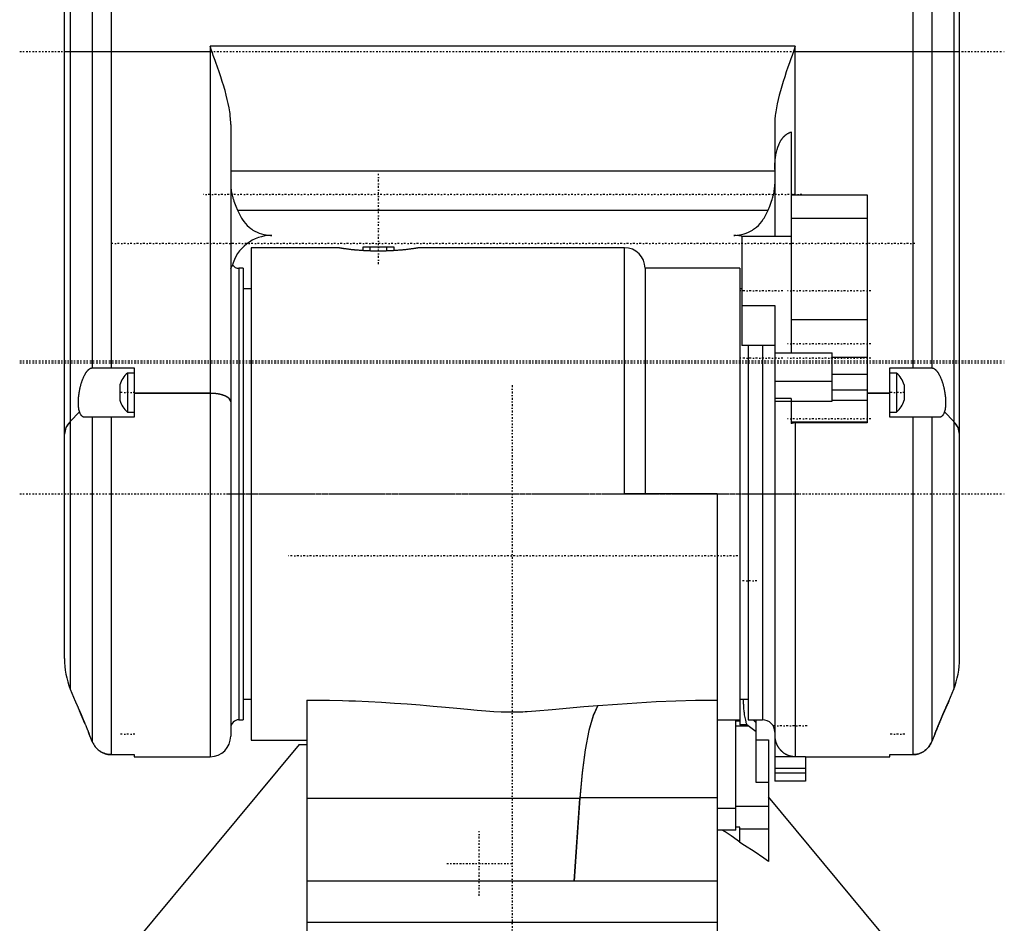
# Model space of a CAD drawing. Extents: x -128 to 128, y -5 to 816.
# Tile 3 of 11: x -120 to 120, y 225 to 446. Entities that reach past the tile are written whole.
import ezdxf

# ---------------------------------------------------------------- set-up
doc = ezdxf.new("R2010")
doc.units = 0
doc.linetypes.add('CENTER', pattern=[1.5, 0.45, -0.5, 0.05, -0.5])
doc.layers.add('AM_0', color=7, linetype='CONTINUOUS')
doc.layers.add('AM_7', color=7, linetype='CENTER')

msp = doc.modelspace()

# ---------------------------------------------------------------- linework, layer by layer
at = {"layer": 'AM_0', "color": 7, "linetype": 'CONTINUOUS'}
for p, q in [((-109, 289.9), (-109, 672.6)), ((109, 289.9), (109, 672.6)), ((-107.57, 517.54), (-107.57, 347.68)), ((107.57, 517.54), (107.57, 347.68)), ((-102.24, 456), (-102.24, 360.7)), ((-97.6, 456), (-97.6, 360.7)), ((97.6, 456), (97.6, 360.7)), ((102.24, 456), (102.24, 360.7)), ((-73.5, 439.1), (-73.5, 354.54)), ((-73.07, 437.8), (-73.5, 439.1)), ((69, 439.1), (-73.5, 439.1)), ((69, 439.1), (68.57, 437.8)), ((69, 402.9), (69, 439.1)), ((-109, 437.8), (-73.07, 437.8)), ((68.57, 437.8), (109, 437.8)), ((-68.5, 420.05), (-68.5, 271)), ((64, 420.05), (64, 392.69)), ((68, 418.19), (68, 364.37)), ((64, 408.64), (-68.5, 408.64)), ((69, 402.9), (86.5, 402.9)), ((86.5, 402.9), (86.5, 347.35)), ((86.5, 402.79), (68, 402.79)), ((-66.86, 399.14), (62.36, 399.14)), ((86.5, 397.11), (68, 397.11)), ((68, 392.69), (56, 392.69)), ((56, 392.69), (56, 366.21)), ((-42.5, 390), (-63.5, 390)), ((-63.5, 390), (-63.5, 270)), ((-36.34, 389.3), (-36.54, 389.3)), ((-28.66, 390.1), (-36.34, 390.1)), ((-36.34, 390.1), (-36.34, 389.3)), ((-34.52, 389.2), (-34.52, 390.1)), ((-30.48, 389.2), (-30.48, 390.1)), ((-28.66, 389.3), (-28.66, 390.1)), ((-28.46, 389.3), (-28.66, 389.3)), ((27.4, 390), (-22.5, 390)), ((27.4, 330), (27.4, 390)), ((-65.5, 385), (-66.5, 385)), ((-66.5, 385), (-66.5, 275)), ((-65.5, 385), (-65.5, 275)), ((55.5, 385), (32.4, 385)), ((32.4, 385), (32.4, 330)), ((55.5, 385), (55.5, 273.75)), ((-63.5, 380), (-65.5, 380)), ((56, 380), (55.5, 380)), ((56, 375.94), (64, 375.94)), ((64, 375.94), (64, 260)), ((86.5, 372.4), (68, 372.4)), ((64, 366.21), (56, 366.21)), ((57.5, 366.21), (57.5, 275)), ((61, 366.21), (61, 275)), ((64, 364.37), (78, 364.37)), ((78, 352.63), (78, 364.37)), ((86.5, 363.28), (78, 363.28)), ((-102.26, 360.7), (-92, 360.7)), ((-92, 360.7), (-92, 348.7)), ((92, 360.7), (102.26, 360.7)), ((92, 348.7), (92, 360.7)), ((-92, 359.45), (-93.65, 359.45)), ((-93.65, 359.45), (-93.65, 349.95)), ((64, 357.51), (78, 357.51)), ((86.5, 359.13), (78, 359.13)), ((93.65, 359.45), (92, 359.45)), ((93.65, 359.45), (93.65, 349.95)), ((-95.5, 356.58), (-95.5, 352.82)), ((86.5, 355.27), (78, 355.27)), ((95.5, 356.58), (95.5, 352.82)), ((-92, 354.54), (-73.5, 354.54)), ((-73.5, 354.53), (-92, 354.53)), ((-73.5, 354.53), (-73.5, 266)), ((68, 353.29), (64, 353.29)), ((64, 352.53), (64, 352.46)), ((68, 352.53), (64, 352.53)), ((68, 353.29), (68, 347.15)), ((68, 352.63), (78, 352.63)), ((86.5, 352.79), (78, 352.79)), ((86.5, 354.54), (92, 354.54)), ((92, 354.53), (86.5, 354.53)), ((-107.57, 347.68), (-105.34, 350.01)), ((-105.32, 350.01), (-107.57, 347.66)), ((-105.32, 350.01), (-105.34, 350.01)), ((-92, 348.7), (-104.1, 348.7)), ((-102.24, 348.7), (-102.24, 269.67)), ((-97.6, 348.7), (-97.6, 266.5)), ((-93.65, 349.95), (-92, 349.95)), ((92, 349.95), (93.65, 349.95)), ((104.1, 348.7), (92, 348.7)), ((97.6, 348.7), (97.6, 266.5)), ((102.24, 348.7), (102.24, 269.67)), ((107.57, 347.66), (105.32, 350.01)), ((105.34, 350.01), (105.32, 350.01)), ((105.34, 350.01), (107.57, 347.68)), ((-107.57, 347.66), (-107.57, 282.48)), ((86.5, 347.47), (68, 347.47)), ((86.5, 347.35), (69, 347.35)), ((69, 347.35), (69, 266.05)), ((107.57, 347.66), (107.57, 282.48)), ((50, 330), (27.4, 330)), ((50, 330), (50, 217.82)), ((-107.57, 282.48), (-106.38, 279.5)), ((106.38, 279.5), (107.57, 282.48)), ((-65.5, 280), (-63.5, 280)), ((-50, 279.8), (-49.22, 279.8)), ((-50, 279.8), (-50, 217.82)), ((20.94, 278.49), (20.93, 278.44)), ((49.48, 279.8), (50, 279.8)), ((55.5, 280), (57.5, 280)), ((-104.01, 274.08), (-105.34, 277.2)), ((-66.5, 275), (-65.5, 275)), ((50, 275), (55.5, 275)), ((54.5, 248.12), (54.5, 274.72)), ((54.5, 274.72), (55.5, 274.72)), ((54.5, 273.49), (57.57, 273.49)), ((57.2, 273.75), (55.5, 273.75)), ((59.5, 272.05), (57.2, 273.75)), ((57.5, 275), (61, 275)), ((59.5, 274.38), (59.34, 274.38)), ((59.5, 259.69), (59.5, 275)), ((-102.24, 269.67), (-103.12, 271.88)), ((102.97, 271.5), (102.24, 269.67)), ((-51.86, 269), (-92.81, 219.73)), ((-63.5, 270), (-50, 270)), ((-51.86, 269), (-50, 269)), ((59.5, 270.09), (62.5, 270.09)), ((62.5, 270.09), (62.5, 240.5)), ((-97.6, 266.5), (-92, 266.5)), ((-92, 266.5), (-92, 266)), ((92, 266.5), (97.6, 266.5)), ((92, 266), (92, 266.5)), ((-92, 266), (-73.5, 266)), ((64, 266.05), (71.5, 266.05)), ((71.5, 266.05), (71.5, 260)), ((71.5, 266), (92, 266)), ((71.5, 263.1), (64, 263.1)), ((71.5, 262), (64, 262)), ((62.5, 259.69), (59.5, 259.69)), ((71.5, 260), (64, 260)), ((16.53, 255.81), (-50, 255.81)), ((16.56, 255.96), (15.14, 235.7)), ((15.14, 235.7), (16.53, 255.81)), ((50, 255.96), (16.56, 255.96)), ((92.81, 219.73), (62.5, 256.2)), ((54.5, 253.38), (50, 253.38)), ((54.5, 253.94), (62.5, 253.94)), ((50.13, 248.12), (50, 248.22)), ((54.5, 248.12), (50.13, 248.12)), ((55.5, 248.84), (54.5, 248.84)), ((55.5, 245.1), (55.5, 248.84)), ((62.5, 248.32), (55.5, 248.32)), ((50, 235.7), (-50, 235.7)), ((50, 225.57), (-50, 225.57))]:
    msp.add_line(p, q, dxfattribs=at)
for points in [[(-68.5, 352.46), (-68.6, 352.87), (-68.88, 353.26), (-69.34, 353.62), (-69.96, 353.93), (-70.72, 354.19), (-71.59, 354.39), (-72.52, 354.5), (-73.5, 354.54)], [(-107.57, 347.68), (-108.64, 346.17), (-109, 344.59)], [(109, 344.59), (108.64, 346.17), (107.57, 347.68)], [(20.94, 278.49), (19.79, 276.02), (18.74, 272.38), (17.83, 267.69), (17.08, 262.1), (16.53, 255.81)], [(20.93, 278.44), (19.79, 275.97), (18.75, 272.35), (17.85, 267.7), (17.11, 262.18), (16.56, 255.96)]]:
    msp.add_lwpolyline(points, dxfattribs=at)
for points in [[(-68.5, 420.05, 0), (-68.5, 420.46, 0), (-68.54, 421.31, 0), (-68.62, 422.19, 0), (-68.68, 422.66, 0), (-68.74, 423.13, 0), (-68.9, 424.1, 0), (-69.1, 425.1, 0), (-69.33, 426.13, 0), (-69.59, 427.19, 0), (-69.88, 428.27, 0), (-70.04, 428.82, 0), (-70.2, 429.37, 0), (-70.55, 430.51, 0), (-70.93, 431.66, 0), (-71.33, 432.85, 0), (-71.73, 434.02, 0), (-72.11, 435.09, 0), (-72.28, 435.58, 0), (-72.45, 436.04, 0), (-72.74, 436.86, 0), (-72.97, 437.53, 0), (-73.07, 437.8, 0)], [(68.57, 437.8, 0), (68.47, 437.52, 0), (68.23, 436.83, 0), (67.93, 436, 0), (67.77, 435.54, 0), (67.59, 435.04, 0), (67.21, 433.96, 0), (66.81, 432.81, 0), (66.43, 431.66, 0), (66.06, 430.51, 0), (65.7, 429.37, 0), (65.54, 428.8, 0), (65.38, 428.25, 0), (65.08, 427.16, 0), (64.82, 426.1, 0), (64.59, 425.08, 0), (64.4, 424.09, 0), (64.24, 423.13, 0), (64.18, 422.66, 0), (64.12, 422.2, 0), (64.04, 421.31, 0), (64, 420.46, 0), (64, 420.05, 0)], [(64, 409.07, 0), (64, 409.5, 0), (64.03, 410.33, 0), (64.08, 411.13, 0), (64.12, 411.51, 0), (64.16, 411.88, 0), (64.27, 412.6, 0), (64.4, 413.28, 0), (64.56, 413.93, 0), (64.75, 414.52, 0), (64.96, 415.08, 0), (65.08, 415.34, 0), (65.2, 415.59, 0), (65.34, 415.87, 0), (65.39, 415.94, 0), (65.43, 416.02, 0), (65.45, 416.06, 0), (65.48, 416.09, 0), (65.52, 416.17, 0), (65.57, 416.24, 0), (65.61, 416.31, 0), (65.66, 416.38, 0), (65.71, 416.45, 0), (65.73, 416.48, 0), (65.76, 416.51, 0), (65.81, 416.58, 0), (65.86, 416.64, 0), (65.91, 416.71, 0), (65.96, 416.77, 0), (66.01, 416.83, 0), (66.03, 416.86, 0), (66.06, 416.89, 0), (66.11, 416.95, 0), (66.16, 417, 0), (66.21, 417.06, 0), (66.27, 417.11, 0), (66.32, 417.17, 0), (66.35, 417.19, 0), (66.37, 417.22, 0), (66.43, 417.27, 0), (66.48, 417.32, 0), (66.54, 417.37, 0), (66.59, 417.42, 0), (66.65, 417.46, 0), (66.68, 417.48, 0), (66.71, 417.51, 0), (66.76, 417.55, 0), (66.82, 417.59, 0), (66.85, 417.61, 0), (66.88, 417.63, 0), (66.94, 417.68, 0), (66.99, 417.71, 0), (67.02, 417.73, 0), (67.05, 417.75, 0), (67.12, 417.79, 0), (67.18, 417.83, 0), (67.24, 417.86, 0), (67.3, 417.9, 0), (67.36, 417.93, 0), (67.4, 417.95, 0), (67.43, 417.96, 0), (67.49, 417.99, 0), (67.56, 418.02, 0), (67.62, 418.05, 0), (67.69, 418.08, 0), (67.76, 418.11, 0), (67.79, 418.12, 0), (67.83, 418.13, 0), (67.9, 418.15, 0), (67.96, 418.18, 0), (68, 418.19, 0)], [(-68.5, 405.51, 0), (-68.5, 405.32, 0), (-68.48, 404.95, 0), (-68.46, 404.59, 0), (-68.44, 404.41, 0), (-68.42, 404.23, 0), (-68.37, 403.88, 0), (-68.31, 403.53, 0), (-68.23, 403.19, 0), (-68.15, 402.83, 0), (-68.06, 402.47, 0), (-68.01, 402.29, 0), (-67.95, 402.1, 0), (-67.84, 401.74, 0), (-67.72, 401.37, 0), (-67.27, 400.16, 0), (-66.86, 399.14, 0)], [(62.36, 399.14, 0), (62.77, 400.16, 0), (63.22, 401.37, 0), (63.34, 401.74, 0), (63.45, 402.1, 0), (63.51, 402.29, 0), (63.56, 402.47, 0), (63.65, 402.83, 0), (63.73, 403.19, 0), (63.81, 403.53, 0), (63.87, 403.88, 0), (63.92, 404.23, 0), (63.94, 404.41, 0), (63.96, 404.59, 0), (63.98, 404.95, 0), (64, 405.32, 0), (64, 405.51, 0)], [(68, 403.06, 0), (68.04, 403.05, 0), (68.11, 403.04, 0), (68.18, 403.02, 0), (68.21, 403.01, 0), (68.25, 403.01, 0), (68.31, 402.99, 0), (68.38, 402.98, 0), (68.44, 402.97, 0), (68.51, 402.96, 0), (68.57, 402.94, 0), (68.6, 402.94, 0), (68.63, 402.93, 0), (68.68, 402.93, 0), (68.73, 402.92, 0), (68.78, 402.91, 0), (68.83, 402.91, 0), (68.87, 402.9, 0), (68.89, 402.9, 0), (68.91, 402.9, 0), (68.95, 402.9, 0), (68.98, 402.9, 0), (69, 402.9, 0)], [(-66.86, 399.14, 0), (-66.71, 398.79, 0), (-66.4, 398.13, 0), (-66.07, 397.52, 0), (-65.89, 397.22, 0), (-65.71, 396.94, 0), (-65.33, 396.4, 0), (-64.93, 395.9, 0), (-64.5, 395.44, 0), (-64.05, 395.03, 0), (-63.58, 394.65, 0), (-63.34, 394.48, 0), (-63.1, 394.31, 0), (-62.6, 394.02, 0), (-62.08, 393.76, 0), (-61.55, 393.54, 0), (-61.01, 393.36, 0), (-60.46, 393.22, 0), (-60.19, 393.16, 0), (-59.91, 393.11, 0), (-59.35, 393.04, 0), (-58.78, 393, 0), (-58.5, 393, 0)], [(54, 393, 0), (54.28, 393, 0), (54.85, 393.04, 0), (55.41, 393.11, 0), (55.69, 393.16, 0), (55.96, 393.22, 0), (56.51, 393.36, 0), (57.05, 393.54, 0), (57.58, 393.76, 0), (58.1, 394.02, 0), (58.6, 394.31, 0), (58.84, 394.48, 0), (59.08, 394.65, 0), (59.55, 395.03, 0), (60, 395.44, 0), (60.43, 395.9, 0), (60.83, 396.4, 0), (61.21, 396.94, 0), (61.39, 397.22, 0), (61.57, 397.52, 0), (61.9, 398.13, 0), (62.21, 398.79, 0), (62.36, 399.14, 0)], [(-22.5, 390, 0), (-22.5, 390, 0), (-22.51, 390, 0), (-22.52, 390, 0), (-22.54, 389.99, 0), (-22.55, 389.99, 0), (-22.58, 389.99, 0), (-22.62, 389.98, 0), (-22.67, 389.97, 0), (-22.73, 389.96, 0), (-22.8, 389.95, 0), (-22.84, 389.94, 0), (-22.87, 389.94, 0), (-22.96, 389.93, 0), (-23.05, 389.91, 0), (-23.15, 389.89, 0), (-23.26, 389.88, 0), (-23.38, 389.86, 0), (-23.44, 389.85, 0), (-23.51, 389.84, 0), (-23.64, 389.82, 0), (-23.78, 389.8, 0), (-23.85, 389.79, 0), (-23.93, 389.78, 0), (-24.08, 389.76, 0), (-24.24, 389.73, 0), (-24.33, 389.72, 0), (-24.41, 389.71, 0), (-24.59, 389.69, 0), (-24.76, 389.66, 0), (-24.95, 389.64, 0), (-25.14, 389.62, 0), (-25.33, 389.59, 0), (-25.43, 389.58, 0), (-25.53, 389.57, 0), (-25.73, 389.55, 0), (-25.94, 389.52, 0), (-26.16, 389.5, 0), (-26.39, 389.48, 0), (-26.62, 389.45, 0), (-26.74, 389.44, 0), (-26.86, 389.43, 0), (-27.1, 389.41, 0), (-27.35, 389.38, 0), (-27.61, 389.36, 0), (-27.87, 389.34, 0), (-28.13, 389.32, 0), (-28.26, 389.31, 0), (-28.4, 389.3, 0), (-28.67, 389.28, 0), (-28.95, 389.27, 0), (-29.22, 389.25, 0), (-29.5, 389.24, 0), (-29.79, 389.22, 0), (-29.93, 389.22, 0), (-30.07, 389.21, 0), (-30.36, 389.2, 0), (-30.65, 389.19, 0), (-30.93, 389.18, 0), (-31.22, 389.17, 0), (-31.51, 389.17, 0), (-31.65, 389.17, 0), (-31.79, 389.17, 0), (-32.08, 389.16, 0), (-32.36, 389.16, 0), (-32.5, 389.16, 0), (-32.64, 389.16, 0), (-32.92, 389.16, 0), (-33.21, 389.17, 0), (-33.35, 389.17, 0), (-33.49, 389.17, 0), (-33.78, 389.17, 0), (-34.07, 389.18, 0), (-34.35, 389.19, 0), (-34.64, 389.2, 0), (-34.93, 389.21, 0), (-35.07, 389.22, 0), (-35.21, 389.22, 0), (-35.5, 389.24, 0), (-35.78, 389.25, 0), (-36.05, 389.27, 0), (-36.33, 389.28, 0), (-36.6, 389.3, 0), (-36.74, 389.31, 0), (-36.87, 389.32, 0), (-37.13, 389.34, 0), (-37.39, 389.36, 0), (-37.65, 389.38, 0), (-37.9, 389.41, 0), (-38.14, 389.43, 0), (-38.26, 389.44, 0), (-38.38, 389.45, 0), (-38.61, 389.48, 0), (-38.84, 389.5, 0), (-39.06, 389.52, 0), (-39.27, 389.55, 0), (-39.47, 389.57, 0), (-39.57, 389.58, 0), (-39.67, 389.59, 0), (-39.86, 389.62, 0), (-40.05, 389.64, 0), (-40.24, 389.66, 0), (-40.41, 389.69, 0), (-40.59, 389.71, 0), (-40.67, 389.72, 0), (-40.76, 389.73, 0), (-40.92, 389.76, 0), (-41.07, 389.78, 0), (-41.15, 389.79, 0), (-41.22, 389.8, 0), (-41.36, 389.82, 0), (-41.49, 389.84, 0), (-41.56, 389.85, 0), (-41.62, 389.86, 0), (-41.74, 389.88, 0), (-41.85, 389.89, 0), (-41.95, 389.91, 0), (-42.04, 389.93, 0), (-42.13, 389.94, 0), (-42.16, 389.94, 0), (-42.2, 389.95, 0), (-42.27, 389.96, 0), (-42.33, 389.97, 0), (-42.38, 389.98, 0), (-42.42, 389.99, 0), (-42.45, 389.99, 0), (-42.46, 389.99, 0), (-42.48, 390, 0), (-42.49, 390, 0), (-42.5, 390, 0), (-42.5, 390, 0)], [(-68.5, 384.97, 0), (-68.48, 385.05, 0), (-68.36, 385.21, 0), (-68.22, 385.41, 0), (-68.17, 385.54, 0)], [(-105.34, 350.01, 0), (-105.35, 350.06, 0), (-105.37, 350.15, 0), (-105.4, 350.24, 0), (-105.41, 350.29, 0), (-105.42, 350.34, 0), (-105.44, 350.44, 0), (-105.46, 350.54, 0), (-105.48, 350.65, 0), (-105.5, 350.75, 0), (-105.51, 350.86, 0), (-105.52, 350.92, 0), (-105.53, 350.97, 0), (-105.54, 351.08, 0), (-105.55, 351.2, 0), (-105.56, 351.32, 0), (-105.57, 351.43, 0), (-105.58, 351.55, 0), (-105.58, 351.61, 0), (-105.59, 351.67, 0), (-105.59, 351.8, 0), (-105.6, 351.92, 0), (-105.6, 351.98, 0), (-105.6, 352.04, 0), (-105.6, 352.17, 0), (-105.6, 352.29, 0), (-105.6, 352.35, 0), (-105.6, 352.42, 0), (-105.6, 352.55, 0), (-105.6, 352.68, 0), (-105.59, 352.81, 0), (-105.58, 352.94, 0), (-105.58, 353.08, 0), (-105.57, 353.15, 0), (-105.57, 353.21, 0), (-105.56, 353.35, 0), (-105.55, 353.49, 0), (-105.54, 353.63, 0), (-105.52, 353.77, 0), (-105.51, 353.91, 0), (-105.5, 353.98, 0), (-105.49, 354.06, 0), (-105.47, 354.2, 0), (-105.45, 354.34, 0), (-105.43, 354.48, 0), (-105.41, 354.63, 0), (-105.39, 354.77, 0), (-105.38, 354.84, 0), (-105.37, 354.91, 0), (-105.34, 355.05, 0), (-105.32, 355.2, 0), (-105.29, 355.34, 0), (-105.26, 355.48, 0), (-105.23, 355.62, 0), (-105.22, 355.69, 0), (-105.2, 355.76, 0), (-105.17, 355.89, 0), (-105.14, 356.03, 0), (-105.11, 356.16, 0), (-105.07, 356.3, 0), (-105.04, 356.43, 0), (-105.02, 356.49, 0), (-105, 356.56, 0), (-104.97, 356.68, 0), (-104.93, 356.81, 0), (-104.91, 356.87, 0), (-104.9, 356.93, 0), (-104.86, 357.06, 0), (-104.82, 357.18, 0), (-104.8, 357.24, 0), (-104.78, 357.3, 0), (-104.74, 357.42, 0), (-104.7, 357.54, 0), (-104.66, 357.65, 0), (-104.61, 357.77, 0), (-104.57, 357.89, 0), (-104.55, 357.94, 0), (-104.53, 358, 0), (-104.48, 358.11, 0), (-104.43, 358.23, 0), (-104.39, 358.34, 0), (-104.34, 358.44, 0), (-104.29, 358.55, 0), (-104.27, 358.6, 0), (-104.24, 358.65, 0), (-104.19, 358.75, 0), (-104.14, 358.85, 0), (-104.09, 358.95, 0), (-104.04, 359.05, 0), (-103.99, 359.14, 0), (-103.97, 359.19, 0), (-103.94, 359.23, 0), (-103.89, 359.32, 0), (-103.84, 359.4, 0), (-103.79, 359.49, 0), (-103.73, 359.57, 0), (-103.68, 359.64, 0), (-103.65, 359.68, 0), (-103.63, 359.72, 0), (-103.58, 359.79, 0), (-103.52, 359.86, 0), (-103.47, 359.93, 0), (-103.42, 359.99, 0), (-103.37, 360.05, 0), (-103.34, 360.08, 0), (-103.32, 360.11, 0), (-103.26, 360.16, 0), (-103.21, 360.21, 0), (-103.19, 360.24, 0), (-103.16, 360.26, 0), (-103.11, 360.31, 0), (-103.06, 360.35, 0), (-103.03, 360.37, 0), (-103.01, 360.4, 0), (-102.96, 360.43, 0), (-102.9, 360.47, 0), (-102.85, 360.51, 0), (-102.8, 360.54, 0), (-102.75, 360.57, 0), (-102.72, 360.58, 0), (-102.7, 360.59, 0), (-102.65, 360.62, 0), (-102.59, 360.64, 0), (-102.54, 360.65, 0), (-102.49, 360.67, 0), (-102.44, 360.68, 0), (-102.41, 360.69, 0), (-102.39, 360.69, 0), (-102.34, 360.7, 0), (-102.29, 360.7, 0), (-102.26, 360.7, 0)], [(102.26, 360.7, 0), (102.29, 360.7, 0), (102.34, 360.7, 0), (102.39, 360.69, 0), (102.41, 360.69, 0), (102.44, 360.68, 0), (102.49, 360.67, 0), (102.54, 360.65, 0), (102.59, 360.64, 0), (102.65, 360.62, 0), (102.7, 360.59, 0), (102.72, 360.58, 0), (102.75, 360.57, 0), (102.8, 360.54, 0), (102.85, 360.51, 0), (102.9, 360.47, 0), (102.96, 360.43, 0), (103.01, 360.4, 0), (103.03, 360.37, 0), (103.06, 360.35, 0), (103.11, 360.31, 0), (103.16, 360.26, 0), (103.19, 360.24, 0), (103.21, 360.21, 0), (103.26, 360.16, 0), (103.32, 360.11, 0), (103.34, 360.08, 0), (103.37, 360.05, 0), (103.42, 359.99, 0), (103.47, 359.93, 0), (103.52, 359.86, 0), (103.58, 359.79, 0), (103.63, 359.72, 0), (103.65, 359.68, 0), (103.68, 359.64, 0), (103.73, 359.57, 0), (103.79, 359.49, 0), (103.84, 359.4, 0), (103.89, 359.32, 0), (103.94, 359.23, 0), (103.97, 359.19, 0), (103.99, 359.14, 0), (104.04, 359.05, 0), (104.09, 358.95, 0), (104.14, 358.85, 0), (104.19, 358.75, 0), (104.24, 358.65, 0), (104.27, 358.6, 0), (104.29, 358.55, 0), (104.34, 358.44, 0), (104.39, 358.34, 0), (104.43, 358.23, 0), (104.48, 358.11, 0), (104.53, 358, 0), (104.55, 357.94, 0), (104.57, 357.89, 0), (104.61, 357.77, 0), (104.66, 357.65, 0), (104.7, 357.54, 0), (104.74, 357.42, 0), (104.78, 357.3, 0), (104.8, 357.24, 0), (104.82, 357.18, 0), (104.86, 357.06, 0), (104.9, 356.93, 0), (104.91, 356.87, 0), (104.93, 356.81, 0), (104.97, 356.68, 0), (105, 356.56, 0), (105.02, 356.49, 0), (105.04, 356.43, 0), (105.07, 356.3, 0), (105.11, 356.16, 0), (105.14, 356.03, 0), (105.17, 355.89, 0), (105.2, 355.76, 0), (105.22, 355.69, 0), (105.23, 355.62, 0), (105.26, 355.48, 0), (105.29, 355.34, 0), (105.32, 355.2, 0), (105.34, 355.05, 0), (105.37, 354.91, 0), (105.38, 354.84, 0), (105.39, 354.77, 0), (105.41, 354.63, 0), (105.43, 354.48, 0), (105.45, 354.34, 0), (105.47, 354.2, 0), (105.49, 354.06, 0), (105.5, 353.98, 0), (105.51, 353.91, 0), (105.52, 353.77, 0), (105.54, 353.63, 0), (105.55, 353.49, 0), (105.56, 353.35, 0), (105.57, 353.21, 0), (105.57, 353.15, 0), (105.58, 353.08, 0), (105.58, 352.94, 0), (105.59, 352.81, 0), (105.6, 352.68, 0), (105.6, 352.55, 0), (105.6, 352.42, 0), (105.6, 352.35, 0), (105.6, 352.29, 0), (105.6, 352.17, 0), (105.6, 352.04, 0), (105.6, 351.98, 0), (105.6, 351.92, 0), (105.59, 351.8, 0), (105.59, 351.67, 0), (105.58, 351.61, 0), (105.58, 351.55, 0), (105.57, 351.43, 0), (105.56, 351.32, 0), (105.55, 351.2, 0), (105.54, 351.08, 0), (105.53, 350.97, 0), (105.52, 350.92, 0), (105.51, 350.86, 0), (105.5, 350.75, 0), (105.48, 350.65, 0), (105.46, 350.54, 0), (105.44, 350.44, 0), (105.42, 350.34, 0), (105.41, 350.29, 0), (105.4, 350.24, 0), (105.37, 350.15, 0), (105.35, 350.06, 0), (105.34, 350.01, 0)], [(-68.5, 352.44, 0), (-68.5, 352.46, 0), (-68.5, 352.49, 0), (-68.5, 352.52, 0), (-68.5, 352.53, 0), (-68.51, 352.55, 0), (-68.51, 352.58, 0), (-68.52, 352.61, 0), (-68.52, 352.64, 0), (-68.53, 352.67, 0), (-68.54, 352.7, 0), (-68.54, 352.71, 0), (-68.55, 352.73, 0), (-68.56, 352.76, 0), (-68.57, 352.79, 0), (-68.58, 352.82, 0), (-68.6, 352.85, 0), (-68.61, 352.88, 0), (-68.62, 352.9, 0), (-68.63, 352.91, 0), (-68.64, 352.94, 0), (-68.66, 352.97, 0), (-68.67, 352.99, 0), (-68.68, 353, 0), (-68.7, 353.03, 0), (-68.72, 353.06, 0), (-68.73, 353.07, 0), (-68.75, 353.09, 0), (-68.77, 353.12, 0), (-68.79, 353.14, 0), (-68.82, 353.17, 0), (-68.84, 353.2, 0), (-68.87, 353.23, 0), (-68.88, 353.24, 0), (-68.89, 353.25, 0), (-68.92, 353.28, 0), (-68.95, 353.31, 0), (-68.98, 353.33, 0), (-69.01, 353.36, 0), (-69.04, 353.39, 0), (-69.06, 353.4, 0), (-69.08, 353.41, 0), (-69.11, 353.44, 0), (-69.15, 353.47, 0), (-69.18, 353.49, 0), (-69.22, 353.52, 0), (-69.26, 353.55, 0), (-69.28, 353.56, 0), (-69.3, 353.57, 0), (-69.34, 353.6, 0), (-69.38, 353.63, 0), (-69.43, 353.65, 0), (-69.47, 353.68, 0), (-69.52, 353.7, 0), (-69.54, 353.71, 0), (-69.56, 353.73, 0), (-69.61, 353.75, 0), (-69.65, 353.77, 0), (-69.7, 353.8, 0), (-69.75, 353.82, 0), (-69.79, 353.84, 0), (-69.82, 353.85, 0), (-69.84, 353.86, 0), (-69.89, 353.88, 0), (-69.94, 353.91, 0), (-69.96, 353.92, 0), (-69.99, 353.93, 0), (-70.04, 353.95, 0), (-70.09, 353.97, 0), (-70.12, 353.98, 0), (-70.14, 353.99, 0), (-70.19, 354.01, 0), (-70.25, 354.03, 0), (-70.31, 354.05, 0), (-70.36, 354.06, 0), (-70.42, 354.08, 0), (-70.45, 354.09, 0), (-70.48, 354.1, 0), (-70.54, 354.12, 0), (-70.6, 354.14, 0), (-70.66, 354.16, 0), (-70.72, 354.17, 0), (-70.78, 354.19, 0), (-70.82, 354.2, 0), (-70.85, 354.21, 0), (-70.91, 354.23, 0), (-70.97, 354.24, 0), (-71.04, 354.26, 0), (-71.1, 354.27, 0), (-71.17, 354.29, 0), (-71.2, 354.29, 0), (-71.23, 354.3, 0), (-71.3, 354.31, 0), (-71.36, 354.33, 0), (-71.43, 354.34, 0), (-71.49, 354.35, 0), (-71.55, 354.36, 0), (-71.59, 354.37, 0), (-71.62, 354.37, 0), (-71.68, 354.38, 0), (-71.75, 354.39, 0), (-71.81, 354.4, 0), (-71.88, 354.41, 0), (-71.95, 354.42, 0), (-71.99, 354.43, 0), (-72.02, 354.43, 0), (-72.09, 354.44, 0), (-72.16, 354.45, 0), (-72.2, 354.45, 0), (-72.23, 354.46, 0), (-72.31, 354.47, 0), (-72.38, 354.47, 0), (-72.41, 354.48, 0), (-72.45, 354.48, 0), (-72.52, 354.49, 0), (-72.6, 354.49, 0), (-72.67, 354.5, 0), (-72.74, 354.5, 0), (-72.82, 354.51, 0), (-72.86, 354.51, 0), (-72.89, 354.51, 0), (-72.97, 354.51, 0), (-73.04, 354.52, 0), (-73.11, 354.52, 0), (-73.18, 354.52, 0), (-73.25, 354.52, 0), (-73.29, 354.52, 0), (-73.33, 354.52, 0), (-73.4, 354.53, 0), (-73.47, 354.53, 0), (-73.5, 354.53, 0)], [(64, 352.53, 0), (64, 352.51, 0), (64, 352.48, 0), (64, 352.46, 0), (64, 352.44, 0)], [(-104.1, 348.7, 0), (-104.14, 348.7, 0), (-104.23, 348.71, 0), (-104.31, 348.73, 0), (-104.35, 348.74, 0), (-104.39, 348.75, 0), (-104.47, 348.79, 0), (-104.55, 348.83, 0), (-104.62, 348.88, 0), (-104.7, 348.94, 0), (-104.77, 349, 0), (-104.8, 349.04, 0), (-104.83, 349.07, 0), (-104.9, 349.15, 0), (-104.96, 349.24, 0), (-105.02, 349.34, 0), (-105.08, 349.44, 0), (-105.14, 349.55, 0), (-105.17, 349.61, 0), (-105.19, 349.67, 0), (-105.24, 349.8, 0), (-105.29, 349.94, 0), (-105.32, 350.01, 0)], [(105.32, 350.01, 0), (105.29, 349.94, 0), (105.24, 349.8, 0), (105.19, 349.67, 0), (105.17, 349.61, 0), (105.14, 349.55, 0), (105.08, 349.44, 0), (105.02, 349.34, 0), (104.96, 349.24, 0), (104.9, 349.15, 0), (104.83, 349.07, 0), (104.8, 349.04, 0), (104.77, 349, 0), (104.7, 348.94, 0), (104.62, 348.88, 0), (104.55, 348.83, 0), (104.47, 348.79, 0), (104.39, 348.75, 0), (104.35, 348.74, 0), (104.31, 348.73, 0), (104.23, 348.71, 0), (104.14, 348.7, 0), (104.1, 348.7, 0)], [(-107.57, 347.66, 0), (-107.65, 347.58, 0), (-107.79, 347.42, 0), (-107.93, 347.26, 0), (-107.99, 347.18, 0), (-108.06, 347.09, 0), (-108.18, 346.92, 0), (-108.3, 346.75, 0), (-108.41, 346.58, 0), (-108.51, 346.4, 0), (-108.6, 346.23, 0), (-108.64, 346.14, 0), (-108.68, 346.05, 0), (-108.75, 345.87, 0), (-108.82, 345.69, 0), (-108.87, 345.52, 0), (-108.91, 345.34, 0), (-108.95, 345.16, 0), (-108.96, 345.08, 0), (-108.97, 344.99, 0), (-108.99, 344.82, 0), (-109, 344.65, 0), (-109, 344.57, 0)], [(69, 347.35, 0), (68.97, 347.35, 0), (68.92, 347.35, 0), (68.86, 347.34, 0), (68.83, 347.34, 0), (68.8, 347.34, 0), (68.75, 347.33, 0), (68.69, 347.32, 0), (68.64, 347.31, 0), (68.58, 347.3, 0), (68.53, 347.29, 0), (68.5, 347.28, 0), (68.47, 347.27, 0), (68.42, 347.26, 0), (68.36, 347.25, 0), (68.17, 347.2, 0), (68, 347.15, 0)], [(109, 344.57, 0), (109, 344.65, 0), (108.99, 344.82, 0), (108.97, 344.99, 0), (108.96, 345.08, 0), (108.95, 345.16, 0), (108.91, 345.34, 0), (108.87, 345.52, 0), (108.82, 345.69, 0), (108.75, 345.87, 0), (108.68, 346.05, 0), (108.64, 346.14, 0), (108.6, 346.23, 0), (108.51, 346.4, 0), (108.41, 346.58, 0), (108.3, 346.75, 0), (108.18, 346.92, 0), (108.06, 347.09, 0), (107.99, 347.18, 0), (107.93, 347.26, 0), (107.79, 347.42, 0), (107.65, 347.58, 0), (107.57, 347.66, 0)], [(-106.38, 279.5, 0), (-106.38, 279.5, 0), (-106.38, 279.5, 0), (-106.38, 279.49, 0), (-106.38, 279.49, 0), (-106.38, 279.49, 0), (-106.37, 279.48, 0), (-106.37, 279.47, 0), (-106.36, 279.46, 0), (-106.36, 279.45, 0), (-106.35, 279.44, 0), (-106.35, 279.43, 0), (-106.34, 279.42, 0), (-106.34, 279.4, 0), (-106.33, 279.38, 0), (-106.32, 279.36, 0), (-106.31, 279.34, 0), (-106.29, 279.31, 0), (-106.29, 279.3, 0), (-106.28, 279.28, 0), (-106.27, 279.26, 0), (-106.25, 279.22, 0), (-106.25, 279.21, 0), (-106.24, 279.19, 0), (-106.22, 279.16, 0), (-106.21, 279.12, 0), (-106.2, 279.1, 0), (-106.19, 279.08, 0), (-106.17, 279.04, 0), (-106.15, 279, 0), (-106.13, 278.96, 0), (-106.11, 278.91, 0), (-106.09, 278.87, 0), (-106.08, 278.84, 0), (-106.07, 278.82, 0), (-106.05, 278.77, 0), (-106.02, 278.72, 0), (-106, 278.66, 0), (-105.97, 278.61, 0), (-105.95, 278.55, 0), (-105.93, 278.52, 0), (-105.92, 278.5, 0), (-105.9, 278.44, 0), (-105.87, 278.38, 0), (-105.84, 278.31, 0), (-105.81, 278.25, 0), (-105.78, 278.19, 0), (-105.77, 278.16, 0), (-105.75, 278.12, 0), (-105.72, 278.06, 0), (-105.69, 277.99, 0), (-105.66, 277.92, 0), (-105.63, 277.85, 0), (-105.6, 277.78, 0), (-105.59, 277.75, 0), (-105.57, 277.71, 0), (-105.54, 277.64, 0), (-105.51, 277.57, 0), (-105.47, 277.49, 0), (-105.44, 277.42, 0), (-105.41, 277.34, 0), (-105.39, 277.3, 0), (-105.37, 277.26, 0), (-105.34, 277.18, 0), (-105.3, 277.1, 0), (-105.28, 277.06, 0), (-105.26, 277.02, 0), (-105.23, 276.94, 0), (-105.19, 276.85, 0), (-105.17, 276.81, 0), (-105.15, 276.77, 0), (-105.11, 276.68, 0), (-105.08, 276.59, 0), (-105.04, 276.5, 0), (-105, 276.41, 0), (-104.96, 276.32, 0), (-104.94, 276.27, 0), (-104.92, 276.22, 0), (-104.88, 276.13, 0), (-104.84, 276.03, 0), (-104.79, 275.94, 0), (-104.75, 275.84, 0), (-104.71, 275.74, 0), (-104.69, 275.69, 0), (-104.67, 275.64, 0), (-104.62, 275.54, 0), (-104.58, 275.44, 0), (-104.54, 275.34, 0), (-104.49, 275.23, 0), (-104.45, 275.13, 0), (-104.43, 275.08, 0), (-104.41, 275.03, 0), (-104.36, 274.92, 0), (-104.32, 274.82, 0), (-104.27, 274.71, 0), (-104.23, 274.6, 0), (-104.19, 274.5, 0), (-104.16, 274.44, 0), (-104.14, 274.39, 0), (-104.1, 274.28, 0), (-104.05, 274.17, 0), (-104.01, 274.07, 0), (-103.96, 273.96, 0), (-103.92, 273.85, 0), (-103.89, 273.8, 0), (-103.87, 273.74, 0), (-103.83, 273.63, 0), (-103.78, 273.52, 0), (-103.76, 273.47, 0), (-103.74, 273.41, 0), (-103.69, 273.31, 0), (-103.65, 273.2, 0), (-103.63, 273.14, 0), (-103.6, 273.09, 0), (-103.56, 272.98, 0), (-103.52, 272.87, 0), (-103.47, 272.76, 0), (-103.43, 272.66, 0), (-103.39, 272.55, 0), (-103.36, 272.5, 0), (-103.34, 272.44, 0), (-103.3, 272.33, 0), (-103.26, 272.22, 0), (-103.21, 272.11, 0), (-103.17, 272, 0), (-103.12, 271.89, 0), (-103.1, 271.84, 0), (-103.08, 271.78, 0), (-103.03, 271.67, 0), (-102.99, 271.56, 0), (-102.97, 271.5, 0)], [(-49.22, 279.8, 0), (-47.63, 279.8, 0), (-44.46, 279.76, 0), (-41.29, 279.69, 0), (-39.7, 279.64, 0), (-38.12, 279.58, 0), (-34.95, 279.44, 0), (-31.79, 279.27, 0), (-28.65, 279.07, 0), (-25.53, 278.85, 0), (-22.4, 278.61, 0), (-20.82, 278.48, 0), (-19.23, 278.34, 0), (-16.22, 278.07, 0), (-13.43, 277.81, 0), (-10.87, 277.57, 0), (-8.51, 277.36, 0), (-6.38, 277.18, 0), (-5.39, 277.11, 0), (-4.44, 277.04, 0), (-2.64, 276.95, 0), (-0.88, 276.9, 0), (0, 276.89, 0)], [(0, 276.89, 0), (0.53, 276.89, 0), (1.59, 276.91, 0), (2.65, 276.95, 0), (3.18, 276.97, 0), (3.71, 277, 0), (4.77, 277.07, 0), (5.82, 277.14, 0), (9.79, 277.47, 0), (17.5, 278.19, 0), (20.94, 278.49, 0)], [(20.93, 278.44, 0), (25.67, 278.83, 0), (35.14, 279.43, 0), (44.7, 279.76, 0), (49.48, 279.8, 0)], [(57.2, 273.75, 0), (57.16, 273.91, 0), (57.07, 274.22, 0), (56.99, 274.54, 0), (56.95, 274.7, 0), (56.91, 274.86, 0), (56.84, 275.19, 0), (56.77, 275.52, 0), (56.71, 275.86, 0), (56.66, 276.2, 0), (56.61, 276.54, 0), (56.59, 276.71, 0), (56.57, 276.89, 0), (56.53, 277.23, 0), (56.5, 277.58, 0), (56.47, 277.93, 0), (56.45, 278.29, 0), (56.43, 278.65, 0), (56.42, 278.84, 0), (56.42, 279.03, 0), (56.41, 279.41, 0), (56.41, 279.79, 0), (56.41, 279.99, 0)], [(102.97, 271.5, 0), (102.99, 271.56, 0), (103.03, 271.67, 0), (103.08, 271.78, 0), (103.1, 271.84, 0), (103.12, 271.89, 0), (103.17, 272, 0), (103.21, 272.11, 0), (103.26, 272.22, 0), (103.3, 272.33, 0), (103.34, 272.44, 0), (103.36, 272.5, 0), (103.39, 272.55, 0), (103.43, 272.66, 0), (103.47, 272.76, 0), (103.52, 272.87, 0), (103.56, 272.98, 0), (103.6, 273.09, 0), (103.63, 273.14, 0), (103.65, 273.2, 0), (103.69, 273.31, 0), (103.74, 273.41, 0), (103.76, 273.47, 0), (103.78, 273.52, 0), (103.83, 273.63, 0), (103.87, 273.74, 0), (103.89, 273.8, 0), (103.92, 273.85, 0), (103.96, 273.96, 0), (104.01, 274.07, 0), (104.05, 274.17, 0), (104.1, 274.28, 0), (104.14, 274.39, 0), (104.16, 274.44, 0), (104.19, 274.5, 0), (104.23, 274.6, 0), (104.27, 274.71, 0), (104.32, 274.82, 0), (104.36, 274.92, 0), (104.41, 275.03, 0), (104.43, 275.08, 0), (104.45, 275.13, 0), (104.49, 275.23, 0), (104.54, 275.34, 0), (104.58, 275.44, 0), (104.62, 275.54, 0), (104.67, 275.64, 0), (104.69, 275.69, 0), (104.71, 275.74, 0), (104.75, 275.84, 0), (104.79, 275.94, 0), (104.84, 276.03, 0), (104.88, 276.13, 0), (104.92, 276.22, 0), (104.94, 276.27, 0), (104.96, 276.32, 0), (105, 276.41, 0), (105.04, 276.5, 0), (105.08, 276.59, 0), (105.11, 276.68, 0), (105.15, 276.77, 0), (105.17, 276.81, 0), (105.19, 276.85, 0), (105.23, 276.94, 0), (105.26, 277.02, 0), (105.28, 277.06, 0), (105.3, 277.1, 0), (105.34, 277.18, 0), (105.37, 277.26, 0), (105.39, 277.3, 0), (105.41, 277.34, 0), (105.44, 277.42, 0), (105.47, 277.49, 0), (105.51, 277.57, 0), (105.54, 277.64, 0), (105.57, 277.71, 0), (105.59, 277.75, 0), (105.6, 277.78, 0), (105.63, 277.85, 0), (105.66, 277.92, 0), (105.69, 277.99, 0), (105.72, 278.06, 0), (105.75, 278.12, 0), (105.77, 278.16, 0), (105.78, 278.19, 0), (105.81, 278.25, 0), (105.84, 278.31, 0), (105.87, 278.38, 0), (105.9, 278.44, 0), (105.92, 278.5, 0), (105.93, 278.52, 0), (105.95, 278.55, 0), (105.97, 278.61, 0), (106, 278.66, 0), (106.02, 278.72, 0), (106.05, 278.77, 0), (106.07, 278.82, 0), (106.08, 278.84, 0), (106.09, 278.87, 0), (106.11, 278.91, 0), (106.13, 278.96, 0), (106.15, 279, 0), (106.17, 279.04, 0), (106.19, 279.08, 0), (106.2, 279.1, 0), (106.21, 279.12, 0), (106.22, 279.16, 0), (106.24, 279.19, 0), (106.25, 279.21, 0), (106.25, 279.22, 0), (106.27, 279.26, 0), (106.28, 279.28, 0), (106.29, 279.3, 0), (106.29, 279.31, 0), (106.31, 279.34, 0), (106.32, 279.36, 0), (106.33, 279.38, 0), (106.34, 279.4, 0), (106.34, 279.42, 0), (106.35, 279.43, 0), (106.35, 279.44, 0), (106.36, 279.45, 0), (106.36, 279.46, 0), (106.37, 279.47, 0), (106.37, 279.48, 0), (106.38, 279.49, 0), (106.38, 279.49, 0), (106.38, 279.49, 0), (106.38, 279.5, 0), (106.38, 279.5, 0), (106.38, 279.5, 0)], [(106.38, 279.5, 0), (106.38, 279.5, 0), (106.38, 279.5, 0), (106.38, 279.49, 0), (106.38, 279.49, 0), (106.38, 279.49, 0), (106.37, 279.48, 0), (106.37, 279.47, 0), (106.36, 279.46, 0), (106.36, 279.45, 0), (106.35, 279.44, 0), (106.35, 279.43, 0), (106.34, 279.42, 0), (106.34, 279.4, 0), (106.33, 279.38, 0), (106.32, 279.36, 0), (106.31, 279.34, 0), (106.29, 279.31, 0), (106.29, 279.3, 0), (106.28, 279.28, 0), (106.27, 279.26, 0), (106.25, 279.22, 0), (106.25, 279.21, 0), (106.24, 279.19, 0), (106.22, 279.16, 0), (106.21, 279.12, 0), (106.2, 279.1, 0), (106.19, 279.08, 0), (106.17, 279.04, 0), (106.15, 279, 0), (106.13, 278.96, 0), (106.11, 278.91, 0), (106.09, 278.87, 0), (106.08, 278.84, 0), (106.07, 278.82, 0), (106.05, 278.77, 0), (106.02, 278.72, 0), (106, 278.66, 0), (105.97, 278.61, 0), (105.95, 278.55, 0), (105.93, 278.52, 0), (105.92, 278.5, 0), (105.9, 278.44, 0), (105.87, 278.38, 0), (105.84, 278.31, 0), (105.81, 278.25, 0), (105.78, 278.19, 0), (105.77, 278.16, 0), (105.75, 278.12, 0), (105.72, 278.06, 0), (105.69, 277.99, 0), (105.66, 277.92, 0), (105.63, 277.85, 0), (105.6, 277.78, 0), (105.59, 277.75, 0), (105.57, 277.71, 0), (105.54, 277.64, 0), (105.51, 277.57, 0), (105.47, 277.49, 0), (105.44, 277.42, 0), (105.41, 277.34, 0), (105.39, 277.3, 0), (105.37, 277.26, 0), (105.34, 277.18, 0), (105.3, 277.1, 0), (105.28, 277.06, 0), (105.26, 277.02, 0), (105.23, 276.94, 0), (105.19, 276.85, 0), (105.17, 276.81, 0), (105.15, 276.77, 0), (105.11, 276.68, 0), (105.08, 276.59, 0), (105.04, 276.5, 0), (105, 276.41, 0), (104.96, 276.32, 0), (104.94, 276.27, 0), (104.92, 276.22, 0), (104.88, 276.13, 0), (104.84, 276.03, 0), (104.79, 275.94, 0), (104.75, 275.84, 0), (104.71, 275.74, 0), (104.69, 275.69, 0), (104.67, 275.64, 0), (104.62, 275.54, 0), (104.58, 275.44, 0), (104.54, 275.34, 0), (104.49, 275.23, 0), (104.45, 275.13, 0), (104.43, 275.08, 0), (104.41, 275.03, 0), (104.36, 274.92, 0), (104.32, 274.82, 0), (104.27, 274.71, 0), (104.23, 274.6, 0), (104.19, 274.5, 0), (104.16, 274.44, 0), (104.14, 274.39, 0), (104.1, 274.28, 0), (104.05, 274.17, 0), (104.01, 274.07, 0), (103.96, 273.96, 0), (103.92, 273.85, 0), (103.89, 273.8, 0), (103.87, 273.74, 0), (103.83, 273.63, 0), (103.78, 273.52, 0), (103.76, 273.47, 0), (103.74, 273.41, 0), (103.69, 273.31, 0), (103.65, 273.2, 0), (103.63, 273.14, 0), (103.6, 273.09, 0), (103.56, 272.98, 0), (103.52, 272.87, 0), (103.47, 272.76, 0), (103.43, 272.66, 0), (103.39, 272.55, 0), (103.36, 272.5, 0), (103.34, 272.44, 0), (103.3, 272.33, 0), (103.26, 272.22, 0), (103.21, 272.11, 0), (103.17, 272, 0), (103.12, 271.89, 0), (103.1, 271.84, 0), (103.08, 271.78, 0), (103.03, 271.67, 0), (102.99, 271.56, 0), (102.97, 271.5, 0)], [(59.5, 274.22, 0), (59.37, 274.35, 0), (59.22, 274.5, 0), (59.17, 274.54, 0), (59.13, 274.59, 0), (59.11, 274.61, 0), (59.09, 274.63, 0), (59.05, 274.67, 0), (59, 274.72, 0), (58.96, 274.76, 0), (58.92, 274.8, 0), (58.88, 274.85, 0), (58.86, 274.87, 0), (58.84, 274.89, 0), (58.8, 274.93, 0), (58.76, 274.98, 0), (58.74, 275, 0)], [(64, 271.18, 0), (64, 271.15, 0), (64, 271.08, 0), (64, 271.01, 0), (64, 270.97, 0), (64.01, 270.94, 0), (64.01, 270.87, 0), (64.01, 270.8, 0), (64.02, 270.73, 0), (64.03, 270.66, 0), (64.03, 270.59, 0), (64.04, 270.55, 0), (64.04, 270.51, 0), (64.05, 270.44, 0), (64.06, 270.37, 0), (64.07, 270.3, 0), (64.09, 270.23, 0), (64.1, 270.15, 0), (64.11, 270.12, 0), (64.11, 270.08, 0), (64.13, 270.01, 0), (64.15, 269.94, 0), (64.15, 269.9, 0), (64.16, 269.87, 0), (64.18, 269.8, 0), (64.2, 269.73, 0), (64.21, 269.69, 0), (64.22, 269.66, 0), (64.24, 269.59, 0), (64.26, 269.52, 0), (64.29, 269.46, 0), (64.31, 269.39, 0), (64.33, 269.32, 0), (64.35, 269.29, 0), (64.36, 269.26, 0), (64.38, 269.2, 0), (64.41, 269.13, 0), (64.44, 269.07, 0), (64.46, 269.01, 0), (64.49, 268.94, 0), (64.51, 268.91, 0), (64.52, 268.88, 0), (64.56, 268.81, 0), (64.59, 268.75, 0), (64.62, 268.68, 0), (64.66, 268.62, 0), (64.69, 268.56, 0), (64.71, 268.52, 0), (64.73, 268.49, 0), (64.77, 268.43, 0), (64.81, 268.37, 0), (64.85, 268.3, 0), (64.89, 268.24, 0), (64.93, 268.18, 0), (64.96, 268.15, 0), (64.98, 268.12, 0), (65.02, 268.06, 0), (65.07, 268, 0), (65.11, 267.94, 0), (65.16, 267.88, 0), (65.2, 267.83, 0), (65.23, 267.8, 0), (65.25, 267.77, 0), (65.3, 267.72, 0), (65.35, 267.66, 0), (65.37, 267.64, 0), (65.4, 267.61, 0), (65.44, 267.56, 0), (65.49, 267.51, 0), (65.52, 267.49, 0), (65.54, 267.46, 0), (65.59, 267.41, 0), (65.65, 267.36, 0), (65.7, 267.31, 0), (65.76, 267.26, 0), (65.81, 267.21, 0), (65.84, 267.19, 0), (65.87, 267.17, 0), (65.93, 267.12, 0), (65.99, 267.07, 0), (66.05, 267.03, 0), (66.11, 266.98, 0), (66.18, 266.94, 0), (66.21, 266.92, 0), (66.24, 266.89, 0), (66.3, 266.85, 0), (66.37, 266.81, 0), (66.43, 266.77, 0), (66.5, 266.73, 0), (66.56, 266.69, 0), (66.6, 266.67, 0), (66.63, 266.65, 0), (66.7, 266.62, 0), (66.77, 266.58, 0), (66.83, 266.55, 0), (66.9, 266.52, 0), (66.97, 266.49, 0), (67, 266.47, 0), (67.03, 266.46, 0), (67.1, 266.43, 0), (67.17, 266.4, 0), (67.23, 266.37, 0), (67.3, 266.35, 0), (67.37, 266.32, 0), (67.41, 266.31, 0), (67.45, 266.3, 0), (67.52, 266.27, 0), (67.59, 266.25, 0), (67.63, 266.24, 0), (67.67, 266.23, 0), (67.74, 266.21, 0), (67.82, 266.19, 0), (67.85, 266.18, 0), (67.89, 266.17, 0), (67.97, 266.16, 0), (68.05, 266.14, 0), (68.12, 266.13, 0), (68.2, 266.11, 0), (68.28, 266.1, 0), (68.32, 266.09, 0), (68.36, 266.09, 0), (68.43, 266.08, 0), (68.51, 266.07, 0), (68.59, 266.06, 0), (68.66, 266.06, 0), (68.74, 266.05, 0), (68.78, 266.05, 0), (68.82, 266.05, 0), (68.89, 266.05, 0), (68.96, 266.05, 0), (69, 266.05, 0)], [(-102.1, 269.34, 0), (-102.12, 269.4, 0), (-102.17, 269.51, 0), (-102.22, 269.62, 0), (-102.24, 269.67, 0)], [(-102.24, 269.67, 0), (-102.18, 269.53, 0), (-102.04, 269.23, 0), (-101.88, 268.94, 0), (-101.79, 268.79, 0), (-101.7, 268.65, 0), (-101.49, 268.38, 0), (-101.28, 268.13, 0), (-101.06, 267.9, 0), (-100.81, 267.68, 0), (-100.55, 267.47, 0), (-100.41, 267.37, 0), (-100.27, 267.28, 0), (-99.98, 267.11, 0), (-99.68, 266.96, 0), (-99.39, 266.84, 0), (-99.08, 266.73, 0), (-98.76, 266.64, 0), (-98.59, 266.6, 0), (-98.42, 266.57, 0), (-98.09, 266.53, 0), (-97.76, 266.5, 0), (-97.6, 266.5, 0)], [(102.24, 269.67, 0), (102.18, 269.53, 0), (102.04, 269.23, 0), (101.88, 268.94, 0), (101.79, 268.79, 0), (101.7, 268.65, 0), (101.49, 268.38, 0), (101.28, 268.13, 0), (101.06, 267.9, 0), (100.81, 267.68, 0), (100.55, 267.47, 0), (100.41, 267.37, 0), (100.27, 267.28, 0), (99.98, 267.11, 0), (99.68, 266.96, 0), (99.39, 266.84, 0), (99.08, 266.73, 0), (98.76, 266.64, 0), (98.59, 266.6, 0), (98.42, 266.57, 0), (98.09, 266.53, 0), (97.76, 266.5, 0), (97.6, 266.5, 0)], [(97.6, 266.5, 0), (97.76, 266.5, 0), (98.09, 266.53, 0), (98.42, 266.57, 0), (98.59, 266.6, 0), (98.76, 266.64, 0), (99.08, 266.73, 0), (99.39, 266.84, 0), (99.68, 266.96, 0), (99.98, 267.11, 0), (100.27, 267.28, 0), (100.41, 267.37, 0), (100.55, 267.47, 0), (100.81, 267.68, 0), (101.06, 267.9, 0), (101.28, 268.13, 0), (101.49, 268.38, 0), (101.7, 268.65, 0), (101.79, 268.79, 0), (101.88, 268.94, 0), (102.04, 269.23, 0), (102.18, 269.53, 0), (102.24, 269.67, 0)], [(-97.6, 266.5, 0), (-97.69, 266.5, 0), (-97.87, 266.51, 0), (-98.06, 266.52, 0), (-98.15, 266.53, 0), (-98.24, 266.54, 0), (-98.43, 266.57, 0), (-98.62, 266.61, 0), (-98.81, 266.65, 0), (-98.99, 266.7, 0), (-99.17, 266.76, 0), (-99.26, 266.79, 0), (-99.34, 266.82, 0), (-99.51, 266.88, 0), (-99.67, 266.96, 0), (-99.84, 267.04, 0), (-100.01, 267.12, 0), (-100.17, 267.22, 0), (-100.25, 267.27, 0), (-100.33, 267.32, 0), (-100.49, 267.43, 0), (-100.64, 267.54, 0), (-100.72, 267.6, 0)], [(55.5, 245.16, 0), (54.81, 245.68, 0), (53.39, 246.69, 0), (51.92, 247.66, 0), (51.17, 248.12, 0)], [(62.5, 240.5, 0), (61.32, 241.3, 0), (58.98, 242.87, 0), (56.66, 244.37, 0), (55.5, 245.1, 0)]]:
    msp.add_polyline3d(points, dxfattribs=at)
for centre, radius, start, end in [((-58.5, 383), 10, 90, 165.3066), ((54, 383), 10, 75.8126, 90), ((27.4, 385), 5, 0, 90), ((-66.5, 387), 2, 216.8699, 270), ((-89.96, 355.04), 5.75, 129.8595, 164.4339), ((89.96, 355.04), 5.75, 15.5661, 50.1405), ((-89.96, 354.36), 5.75, 195.5661, 230.1405), ((89.96, 354.36), 5.75, 309.8595, 344.4339), ((-89, 289.9), 20, 180, 201.7847), ((89, 289.9), 20, 338.2153, 0), ((-66.5, 273), 2, 90, 180), ((61, 272), 3, 0, 90), ((-73.5, 271), 5, 270, 0)]:
    msp.add_arc(centre, radius, start, end, dxfattribs=at)
at = {"layer": 'AM_7', "color": 4, "linetype": 'CENTER'}
for p, q in [((-119.9, 437.8), (119.9, 437.8)), ((-32.5, 386), (-32.5, 408)), ((70.62, 403), (-75.12, 403)), ((98.1, 391), (-97.7, 391)), ((65.97, 379.5), (55.52, 379.5)), ((87.42, 379.5), (67.07, 379.5)), ((87.42, 366.6), (67.07, 366.6)), ((-119.9, 362.4), (119.9, 362.4)), ((65.97, 363.1), (55.52, 363.1)), ((87.42, 363.1), (67.07, 363.1)), ((-119.9, 361.93), (119.9, 361.93)), ((0, 356.5), (0, 191.5)), ((-91.83, 354.7), (-95.68, 354.7)), ((95.67, 354.7), (91.82, 354.7)), ((87.42, 348.3), (67.07, 348.3)), ((-119.9, 330), (119.9, 330)), ((-69.18, 330), (70, 330)), ((55, 314.92), (-55, 314.92)), ((59.66, 308.87), (56.05, 308.87)), ((71.88, 273.5), (63.62, 273.5)), ((-91.83, 271.5), (-95.68, 271.5)), ((95.67, 271.5), (91.82, 271.5)), ((-8, 232.12), (-8, 247.88)), ((-15.88, 240), (-0.12, 240))]:
    msp.add_line(p, q, dxfattribs=at)

doc.saveas('drawing.dxf')
